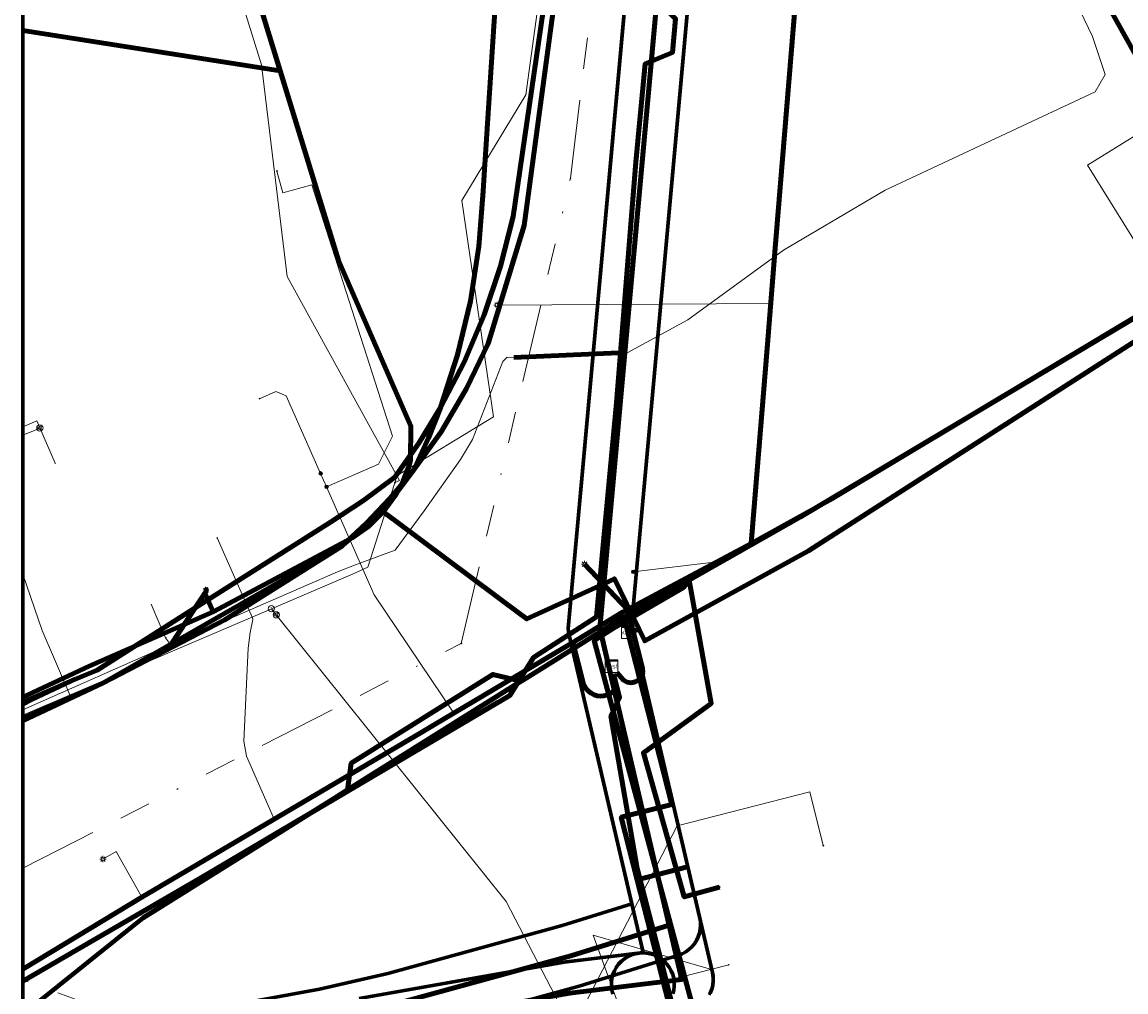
# Model space of a CAD drawing. Header units: metres. Extents: x 242122 to 243107, y 567823 to 568786.
# Tile 49 of 89: x 242122 to 242192, y 568430 to 568491. Entities that reach past the tile are written whole.
import ezdxf
from ezdxf.enums import TextEntityAlignment as Align
from ezdxf.lldxf.tags import DXFTag

# ---------------------------------------------------------------- set-up
doc = ezdxf.new("R2010")
doc.units = ezdxf.units.M
doc.linetypes.add('RI-OVERIG-SO', pattern=[17, 5, -2, 2, -2, 0, -2, 2, -2])
for name, color, linetype, lineweight in [('B-WE-IE-MEUBILAIR_ENEXIS NETBEHEER BV-S', 7, 'Continuous', 18), ('B-WE-KL-DATA_COAXKABEL_10_ZIGGO BV-G', 90, 'KL-DATA-SO', 18), ('B-WE-KL-DATA_COAXKABEL_17_ZIGGO BV-G', 90, 'KL-DATA-SO', 18), ('B-WE-KL-DATA_COAXKABEL_7_ZIGGO BV-G', 90, 'KL-DATA-SO', 18), ('B-WE-KL-DATA_DUCT_ZIGGO BV-G', 90, 'Continuous', 100), ('B-WE-KL-DATA_HULPSTUK_KPN BV-S', 90, 'Continuous', 18), ('B-WE-KL-DATA_HULPSTUK_ZIGGO BV-S', 90, 'Continuous', 18), ('B-WE-KL-DATA_KABELBED_KPN BV-G', 90, 'Continuous', 100), ('B-WE-KL-DATA_KABELBED_ZIGGO BV-G', 90, 'Continuous', 100), ('B-WE-KL-DATA_MANTELBUIS_160_ZIGGO BV-G', 90, 'Continuous', 100), ('B-WE-KL-DATA_MANTELBUIS_75_ZIGGO BV-G', 90, 'Continuous', 100), ('B-WE-KL-DATA_MANTELBUIS_POLYVINYLCHLORIDE PVC_1_KPN BV-G', 90, 'Continuous', 100), ('B-WE-KL-DATA_MANTELBUIS_REGGEFIBER OPERATOR BV-G', 90, 'Continuous', 100), ('B-WE-KL-DATA_REGGEFIBER OPERATOR BV-G', 90, 'KL-DATA-SO', 18), ('B-WE-KL-ET_LS_400 V_ENEXIS NETBEHEER BV-G', 190, 'KL-LS-SO', 18), ('B-WE-KL-ET_LS_HULPSTUK_ENEXIS NETBEHEER BV-S', 190, 'Continuous', 18), ('B-WE-KL-ET_LS_KABELBED_ENEXIS NETBEHEER BV-G', 190, 'Continuous', 100), ('B-WE-KL-ET_MS_10 KV_ENEXIS NETBEHEER BV-G', 130, 'KL-MS-SO', 18), ('B-WE-KL-ET_MS_HULPSTUK_ENEXIS NETBEHEER BV-S', 130, 'Continuous', 18), ('B-WE-KL-ET_MS_KABELBED_ENEXIS NETBEHEER BV-G', 130, 'Continuous', 100), ('B-WE-KL-GAS_LD_HULPSTUK_ENEXIS NETBEHEER BV-S', 50, 'Continuous', 18), ('B-WE-KL-GAS_LD_POLYETHYLEEN PE_40_0.1 BAR_ENEXIS NETBEHEER BV-G', 50, 'KL-GAS_LD-SO', 18), ('B-WE-KL-GAS_LD_POLYETHYLEEN PE_50_0.1 BAR_ENEXIS NETBEHEER BV-G', 50, 'KL-GAS_LD-SO', 18), ('B-WE-KL-GAS_LD_POLYVINYLCHLORIDE PVC_160_0.1 BAR_ENEXIS NETBEHEER BV-G', 50, 'KL-GAS_LD-SO', 18), ('B-WE-KL-GAS_LD_POLYVINYLCHLORIDE PVC_75_0.1 BAR_ENEXIS NETBEHEER BV-G', 50, 'KL-GAS_LD-SO', 18), ('B-WE-KL-GAS_LD_SLAGVAST PVC_110_0.1 BAR_ENEXIS NETBEHEER BV-G', 50, 'KL-GAS_LD-SO', 18), ('B-WE-KL-GAS_LD_SLAGVAST PVC_160_0.1 BAR_ENEXIS NETBEHEER BV-G', 50, 'KL-GAS_LD-SO', 18), ('B-WE-KL-GAS_LD_STAAL_30_0.1 BAR_ENEXIS NETBEHEER BV-G', 50, 'KL-GAS_LD-SO', 18), ('B-WE-KL-WATER_HULPSTUK_WMD DRINKWATER NV-S', 170, 'Continuous', 18), ('B-WE-KL-WATER_POLYVINYLCHLORIDE PVC_20_WMD DRINKWATER NV-G', 170, 'KL-WATER-SO', 18), ('B-WE-KL-WATER_POLYVINYLCHLORIDE PVC_25_WMD DRINKWATER NV-G', 170, 'KL-WATER-SO', 18), ('B-WE-OG-INFO_ORIENTATIEPOLYGOON-GV', 7, 'Continuous', 70), ('B-WE-RI-VRIJVERVAL_GEMEENTE TYNAARLO-G', 210, 'RI-OVERIG-SO', 18), ('B-WE-RI-VRIJVERVAL_HULPSTUK_GEMEENTE TYNAARLO-S', 210, 'Continuous', 18)]:
    doc.layers.add(name, color=color, linetype=linetype, lineweight=lineweight)
doc.layers.add('B-WE-OG-INFO_EIS VOORZORGSMAATREGEL_ENEXIS NETBEHEER BV-GV', color=7, linetype='Continuous', lineweight=70, true_color=0xfa194b)
doc.styles.add('NLCS-ISO', font='NLCS-ISO.ttf')
doc.styles.get("Standard").update_dxf_attribs({"font": 'arial.ttf'})
tags = doc.linetypes.add('KL-DATA-SO', pattern='A,4,-1,[101,NLCS.shx,S=0.5,R=0,X=0,Y=0],-1,4,-1,["D",Standard,S=1,R=0,X=-0.25,Y=-0.5],-1.5', length=12.5).pattern_tags.tags
tags[18] = DXFTag(74, 10)
tags = doc.linetypes.add('KL-GAS_LD-SO', pattern='A,4,-1,[69,NLCS.shx,S=0.5,R=0,X=0,Y=0],-1,4,-1,["L",Standard,S=1,R=0,X=0.25,Y=-0.5],-2', length=13).pattern_tags.tags
tags[18] = DXFTag(74, 10)
tags = doc.linetypes.add('KL-LS-SO', pattern='A,4,-1,[103,NLCS.shx,S=0.75,R=0,X=0,Y=0],-1,4,-1,["L",Standard,S=1,R=0,X=0,Y=-0.5],-2', length=13).pattern_tags.tags
tags[18] = DXFTag(74, 10)
tags = doc.linetypes.add('KL-MS-SO', pattern='A,4,-1,[103,NLCS.shx,S=0.75,R=0,X=0,Y=0],-1,4,-1,["M",Standard,S=1,R=0,X=0,Y=-0.5],-2', length=13).pattern_tags.tags
tags[18] = DXFTag(74, 10)
doc.linetypes.add('KL-WATER-SO', pattern='A,7,-0.5,[168,NLCS.shx,S=0.75,R=0,X=0.75,Y=0],-2', length=9.5)

# ---------------------------------------------------------------- blocks, each defined once
blk = doc.blocks.new('SKL-WTB_HULP_KAST-SO')
at = {"color": 0, "linetype": 'ByBlock', "lineweight": 18}
for points in [[(-2, 2), (2, 2), (2, 1.68), (-2, 1.68)], [(-2, 1.52), (2, 1.52), (2, -2), (-2, -2)]]:
    blk.add_lwpolyline(points, close=True, dxfattribs=at)
at = {"color": 0, "linetype": 'ByBlock', "lineweight": 18, "style": 'NLCS-ISO'}
blk.add_text('kast', height=1.5, dxfattribs=at).set_placement((0, 0), align=Align.MIDDLE_CENTER)
at = {"color": 0, "linetype": 'ByBlock', "lineweight": 18, "style": 'NLCS-ISO', "flags": 1}
for tag, p in [('TYPE', (2.5, 0)), ('OMSCHRIJVING', (2.5, -3)), ('LABEL', (2.5, -1.5))]:
    blk.add_attdef(tag, p, '', height=1, dxfattribs=at)
blk = doc.blocks.new('SKL-WTB_HULP_OVERIG-SO')
at = {"color": 0, "linetype": 'ByBlock', "lineweight": 18}
for points in [[(-0.14, 0.14), (0.14, -0.14)], [(0.14, 0.14), (-0.14, -0.14)]]:
    blk.add_lwpolyline(points, dxfattribs=at)
at = {"color": 0, "linetype": 'ByBlock', "lineweight": 18, "style": 'NLCS-ISO', "flags": 1}
for tag, p in [('TYPE', (1.5, 0)), ('OMSCHRIJVING', (1.5, -3)), ('LABEL', (1.5, -1.5))]:
    blk.add_attdef(tag, p, '', height=1, dxfattribs=at)
blk = doc.blocks.new('SKL-WTB_HULP_MOF-SO')
at = {"linetype": 'ByBlock', "lineweight": 18}
h = blk.add_hatch(color=0, dxfattribs=at)
h.dxf.hatch_style = 1
h.paths.add_polyline_path([(-0.5625, 0, 1), (0.5625, 0, 1)])
at = {"color": 0, "linetype": 'ByBlock', "lineweight": 18}
blk.add_circle((0, 0), 0.5625, dxfattribs=at)
at = {"color": 0, "linetype": 'ByBlock', "lineweight": 18, "style": 'NLCS-ISO', "flags": 1}
for tag, p in [('TYPE', (1.5, 0)), ('OMSCHRIJVING', (1.5, -3)), ('LABEL', (1.5, -1.5))]:
    blk.add_attdef(tag, p, '', height=1, dxfattribs=at)
blk = doc.blocks.new('SKL-WTB_HULP_VERLOOP-SO')
at = {"color": 0, "linetype": 'ByBlock', "lineweight": 18}
for points in [[(0.44, 0.72), (-0.88, 0)], [(0.44, -0.72), (-0.88, 0)], [(0.44, -0.72), (0.44, 0.72)]]:
    blk.add_lwpolyline(points, dxfattribs=at)
blk.add_circle((0, 0), 1, dxfattribs=at)
at = {"color": 0, "linetype": 'ByBlock', "lineweight": 18, "style": 'NLCS-ISO', "flags": 1}
for tag, p in [('TYPE', (1.5, 0)), ('OMSCHRIJVING', (1.5, -3)), ('LABEL', (1.5, -1.5))]:
    blk.add_attdef(tag, p, '', height=1, dxfattribs=at)
blk = doc.blocks.new('SKL-WTB_HULP_T STUK-SO')
at = {"color": 0, "linetype": 'ByBlock', "lineweight": 18}
blk.add_circle((0, 0), 1, dxfattribs=at)
at = {"color": 0, "linetype": 'ByBlock', "lineweight": -2, "style": 'NLCS-ISO'}
blk.add_text('T', height=1, dxfattribs=at).set_placement((0, 0), align=Align.MIDDLE_CENTER)
at = {"color": 0, "linetype": 'ByBlock', "lineweight": 18, "style": 'NLCS-ISO', "flags": 1}
for tag, p in [('TYPE', (1.5, 0)), ('OMSCHRIJVING', (1.5, -3)), ('LABEL', (1.5, -1.5))]:
    blk.add_attdef(tag, p, '', height=1, dxfattribs=at)
blk = doc.blocks.new('SIE-MEUBILAIR_PAAL_LICHTMAST-SO')
for points in [[(-0.62, 0), (-1, 0)], [(-0.71, 0.71), (-0.44, 0.44)], [(0, 1), (0, 0.62)], [(0.44, 0.44), (0.71, 0.71)], [(1, 0), (0.62, 0)], [(-0.71, -0.71), (-0.44, -0.44)], [(0, -0.62), (0, -1)], [(0.44, -0.44), (0.71, -0.71)]]:
    blk.add_lwpolyline(points)
blk.add_circle((0, 0), 0.5)
blk = doc.blocks.new('SRI-HULP_OVERIG-SO')
at = {"color": 0, "linetype": 'ByBlock', "lineweight": 18}
for points in [[(-0.14, 0.14), (0.14, -0.14)], [(0.14, 0.14), (-0.14, -0.14)]]:
    blk.add_lwpolyline(points, dxfattribs=at)
at = {"color": 0, "linetype": 'ByBlock', "lineweight": 18, "style": 'NLCS-ISO', "flags": 1}
for tag, p in [('TYPE', (1.5, 0)), ('OMSCHRIJVING', (1.5, -3)), ('LABEL', (1.5, -1.5))]:
    blk.add_attdef(tag, p, '', height=1, dxfattribs=at)

msp = doc.modelspace()

# ---------------------------------------------------------------- linework, layer by layer
at = {"layer": 'B-WE-KL-DATA_COAXKABEL_10_ZIGGO BV-G'}
for points in [[(242160.509, 568452.667), (242161.225, 568452.845), (242159.654, 568456.061), (242154.079, 568453.51), (242144.962, 568460.313), (242145.258, 568460.675), (242145.533, 568461.053), (242145.786, 568461.446), (242146.016, 568461.853), (242146.223, 568462.273), (242146.406, 568462.703), (242146.564, 568463.144), (242146.696, 568463.592), (242146.719, 568465.773), (242142.112, 568476.293), (242138.411, 568488.361), (242134.637, 568500.636), (242124.952, 568531.515), (242124.889, 568531.601), (242124.795, 568531.653), (242124.688, 568531.661), (242124.588, 568531.623), (242122.038, 568530.188)], [(242265.487, 568513.001), (242267.052, 568510.624), (242238.28, 568494.328), (242237.496, 568495.549), (242235.002, 568493.995), (242229.254, 568490.514), (242225.853, 568487.937), (242210.889, 568478.362), (242203.562, 568473.855), (242201.686, 568476.904), (242171.998, 568457.846), (242161.584, 568452.111), (242161.225, 568452.845), (242160.509, 568452.667)], [(242160.509, 568452.667), (242161.225, 568452.845), (242161.584, 568452.111), (242171.998, 568457.846), (242201.686, 568476.904), (242203.562, 568473.855), (242210.889, 568478.362), (242225.853, 568487.937), (242229.254, 568490.514), (242235.002, 568493.995), (242237.496, 568495.549), (242238.28, 568494.328), (242240.522, 568492.406), (242248.236, 568480.013), (242240.214, 568474.745), (242239.839, 568474.404), (242244.931, 568466.484)], [(242239.061, 568493.658), (242238.28, 568494.328), (242237.496, 568495.549), (242235.002, 568493.995), (242229.254, 568490.514), (242225.853, 568487.937), (242210.889, 568478.362), (242203.562, 568473.855), (242201.686, 568476.904), (242171.998, 568457.846), (242161.584, 568452.111), (242161.225, 568452.845), (242160.509, 568452.667)], [(242160.509, 568452.667), (242161.225, 568452.845), (242159.654, 568456.061), (242154.079, 568453.51), (242144.962, 568460.313), (242144.676, 568459.991), (242144.372, 568459.686), (242144.05, 568459.4), (242143.711, 568459.134), (242143.357, 568458.888), (242142.99, 568458.664), (242142.609, 568458.463), (242142.217, 568458.284), (242134.646, 568454.18), (242126.266, 568450.501), (242122.038, 568448.532)], [(242160.509, 568452.667), (242161.225, 568452.845), (242159.654, 568456.061), (242158.696, 568455.622), (242158.51, 568453.646), (242154.501, 568451.054), (242153.013, 568448.648), (242133.402, 568437.065), (242122.038, 568430.467)], [(242160.509, 568452.667), (242161.225, 568452.845), (242159.654, 568456.061), (242158.696, 568455.622), (242158.51, 568453.646), (242154.501, 568451.054), (242153.013, 568448.648), (242133.402, 568437.065), (242122.038, 568430.467)], [(242160.509, 568452.667), (242161.225, 568452.845), (242159.654, 568456.061), (242158.696, 568455.622), (242158.51, 568453.646), (242154.501, 568451.054), (242153.013, 568448.648), (242133.402, 568437.065), (242122.038, 568430.467)], [(242160.509, 568452.667), (242161.225, 568452.845), (242159.654, 568456.061), (242158.696, 568455.622), (242158.51, 568453.646), (242154.501, 568451.054), (242153.013, 568448.648), (242133.402, 568437.065), (242122.038, 568430.467)], [(242160.509, 568452.667), (242161.225, 568452.845), (242159.654, 568456.061), (242158.696, 568455.622), (242158.51, 568453.646), (242154.501, 568451.054), (242153.013, 568448.648), (242133.402, 568437.065), (242122.038, 568430.467)], [(242160.509, 568452.667), (242161.225, 568452.845), (242159.654, 568456.061), (242158.696, 568455.622), (242158.51, 568453.646), (242154.501, 568451.054), (242153.013, 568448.648), (242133.402, 568437.065), (242122.038, 568430.467)], [(242160.509, 568452.667), (242161.225, 568452.845), (242159.654, 568456.061), (242158.696, 568455.622), (242158.51, 568453.646), (242154.501, 568451.054), (242153.013, 568448.648), (242133.402, 568437.065), (242122.038, 568430.467)], [(242160.509, 568452.667), (242161.225, 568452.845), (242159.654, 568456.061), (242158.696, 568455.622), (242158.51, 568453.646), (242154.501, 568451.054), (242153.013, 568448.648), (242133.402, 568437.065), (242122.038, 568430.467)], [(242160.509, 568452.667), (242163.292, 568441.712), (242160.088, 568440.895), (242164.23, 568424.666), (242165.552, 568419.007), (242157.379, 568415.669), (242156.831, 568413.884), (242157.292, 568412.423), (242163.971, 568399.812), (242163.9, 568397.214), (242163.065, 568395.937), (242163.574, 568390.52), (242159.641, 568390.559), (242159.463, 568390.589), (242159.283, 568390.592), (242159.104, 568390.568), (242158.931, 568390.518), (242158.767, 568390.442), (242158.617, 568390.343), (242158.483, 568390.222), (242158.368, 568390.083), (242158.659, 568380.303)], [(242160.509, 568452.667), (242163.292, 568441.712), (242160.088, 568440.895), (242164.23, 568424.666), (242165.552, 568419.007), (242157.379, 568415.669), (242156.831, 568413.884), (242157.292, 568412.423), (242163.971, 568399.812), (242163.9, 568397.214), (242163.065, 568395.937), (242163.574, 568390.52), (242171.647, 568390.425), (242171.617, 568389.333)], [(242160.509, 568452.667), (242163.292, 568441.712), (242160.088, 568440.895), (242164.23, 568424.666), (242165.552, 568419.007), (242157.379, 568415.669), (242156.831, 568413.884), (242157.292, 568412.423), (242163.971, 568399.812), (242163.9, 568397.214), (242163.065, 568395.937), (242163.574, 568390.52)], [(242160.509, 568452.667), (242163.292, 568441.712), (242160.088, 568440.895), (242164.23, 568424.666)], [(242164.23, 568424.666), (242160.088, 568440.895), (242163.292, 568441.712), (242160.509, 568452.667)]]:
    msp.add_lwpolyline(points, dxfattribs=at)
at = {"layer": 'B-WE-KL-DATA_COAXKABEL_17_ZIGGO BV-G'}
msp.add_lwpolyline([(242160.509, 568452.667), (242161.225, 568452.845), (242159.654, 568456.061), (242154.079, 568453.51), (242144.962, 568460.313), (242144.676, 568459.991), (242144.372, 568459.686), (242144.05, 568459.4), (242143.711, 568459.134), (242143.357, 568458.888), (242142.99, 568458.664), (242142.609, 568458.463), (242142.217, 568458.284), (242134.646, 568454.18), (242126.266, 568450.501), (242122.038, 568448.532)], dxfattribs=at)
at = {"layer": 'B-WE-KL-DATA_COAXKABEL_7_ZIGGO BV-G'}
for points in [[(242160.509, 568452.667), (242161.225, 568452.845), (242159.654, 568456.061), (242154.079, 568453.51), (242144.962, 568460.313), (242145.258, 568460.675), (242145.533, 568461.053), (242145.786, 568461.446), (242146.016, 568461.853), (242146.223, 568462.273), (242146.406, 568462.703), (242146.564, 568463.144), (242146.696, 568463.592), (242146.719, 568465.773), (242142.112, 568476.293), (242138.411, 568488.361), (242122.038, 568490.917)], [(242160.509, 568452.667), (242161.225, 568452.845), (242159.654, 568456.061), (242154.079, 568453.51), (242144.962, 568460.313), (242144.676, 568459.991), (242144.372, 568459.686), (242144.05, 568459.4), (242143.711, 568459.134), (242143.357, 568458.888), (242142.99, 568458.664), (242142.609, 568458.463), (242142.217, 568458.284), (242134.646, 568454.18), (242126.266, 568450.501), (242122.038, 568448.532)], [(242160.509, 568452.667), (242161.225, 568452.845), (242159.654, 568456.061), (242154.079, 568453.51), (242144.962, 568460.313), (242144.676, 568459.991), (242144.372, 568459.686), (242144.05, 568459.4), (242143.711, 568459.134), (242143.357, 568458.888), (242142.99, 568458.664), (242142.609, 568458.463), (242142.217, 568458.284), (242134.646, 568454.18), (242134.145, 568453.96), (242133.578, 568455.242)], [(242160.509, 568452.667), (242163.292, 568441.712), (242160.088, 568440.895), (242164.23, 568424.666), (242165.552, 568419.007), (242157.379, 568415.669), (242156.831, 568413.884), (242145.444, 568419.037), (242141.454, 568420.371), (242140.95, 568420.558), (242140.358, 568415.148)], [(242160.509, 568452.667), (242163.292, 568441.712), (242160.088, 568440.895), (242164.23, 568424.666), (242165.552, 568419.007), (242157.379, 568415.669), (242156.831, 568413.884), (242145.444, 568419.037), (242145.324, 568419.077), (242145.151, 568412.638), (242145.251, 568412.635)], [(242156.288, 568412.3), (242157.373, 568412.271), (242157.292, 568412.423), (242156.831, 568413.884), (242157.379, 568415.669), (242165.552, 568419.007), (242164.23, 568424.666), (242160.088, 568440.895), (242163.292, 568441.712), (242160.509, 568452.667)], [(242160.509, 568452.667), (242163.292, 568441.712), (242160.088, 568440.895), (242164.23, 568424.666), (242165.552, 568419.007), (242167.337, 568411.563), (242173.442, 568413.121)], [(242160.509, 568452.667), (242163.292, 568441.712), (242160.088, 568440.895), (242161.103, 568436.922), (242164.3, 568437.738)]]:
    msp.add_lwpolyline(points, dxfattribs=at)
at = {"layer": 'B-WE-KL-DATA_DUCT_ZIGGO BV-G'}
msp.add_lwpolyline([(242167.809, 568545.104), (242166.15, 568533.163), (242167.27, 568532.525), (242167.088, 568530.58), (242165.559, 568529.807), (242164.92, 568523.012), (242164.406, 568516.178), (242165.681, 568514.926), (242165.479, 568512.761), (242163.844, 568512.167), (242162.936, 568502.499), (242162.194, 568492.999), (242163.536, 568491.666), (242163.334, 568489.516), (242161.607, 568488.809), (242161.019, 568482.543), (242159.788, 568467.245), (242158.51, 568453.646), (242154.501, 568451.054), (242153.013, 568448.648), (242133.402, 568437.065), (242122.038, 568430.467)], dxfattribs=at)
msp.add_lwpolyline([(242167.809, 568545.104), (242166.15, 568533.163), (242167.27, 568532.525), (242167.088, 568530.58), (242165.559, 568529.807), (242164.92, 568523.012), (242164.406, 568516.178), (242165.681, 568514.926), (242165.479, 568512.761), (242163.844, 568512.167), (242162.936, 568502.499), (242162.194, 568492.999), (242163.536, 568491.666), (242163.334, 568489.516), (242161.607, 568488.809), (242161.019, 568482.543), (242159.788, 568467.245), (242158.51, 568453.646), (242154.501, 568451.054), (242153.013, 568448.648), (242133.402, 568437.065), (242122.038, 568430.467)], dxfattribs=at)
msp.add_lwpolyline([(242167.809, 568545.104), (242166.15, 568533.163), (242167.27, 568532.525), (242167.088, 568530.58), (242165.559, 568529.807), (242164.92, 568523.012), (242164.406, 568516.178), (242165.681, 568514.926), (242165.479, 568512.761), (242163.844, 568512.167), (242162.936, 568502.499), (242162.194, 568492.999), (242163.536, 568491.666), (242163.334, 568489.516), (242161.607, 568488.809), (242161.019, 568482.543), (242159.788, 568467.245), (242158.51, 568453.646), (242154.501, 568451.054), (242153.013, 568448.648), (242133.402, 568437.065), (242122.038, 568430.467)], dxfattribs=at)
msp.add_lwpolyline([(242167.809, 568545.104), (242166.15, 568533.163), (242167.27, 568532.525), (242167.088, 568530.58), (242165.559, 568529.807), (242164.92, 568523.012), (242164.406, 568516.178), (242165.681, 568514.926), (242165.479, 568512.761), (242163.844, 568512.167), (242162.936, 568502.499), (242162.194, 568492.999), (242163.536, 568491.666), (242163.334, 568489.516), (242161.607, 568488.809), (242161.019, 568482.543), (242159.788, 568467.245), (242158.51, 568453.646), (242154.501, 568451.054), (242153.013, 568448.648), (242133.402, 568437.065), (242122.038, 568430.467)], dxfattribs=at)
at = {"layer": 'B-WE-KL-DATA_KABELBED_KPN BV-G'}
for points in [[(242158.604, 568561.646), (242158.493, 568550.941), (242157.997, 568540.31), (242157.979, 568538.219), (242157.916, 568530.782), (242157.901, 568529.011), (242157.787, 568515.32), (242156.043, 568500), (242155.27, 568493.201), (242153.221, 568479.084), (242152.415, 568475.926), (242151.371, 568472.84), (242150.093, 568469.841), (242148.591, 568466.95), (242147.213, 568464.693), (242145.698, 568462.527), (242143.696, 568461.031), (242141.609, 568459.656), (242133.006, 568454.21), (242126.767, 568450.26), (242125.441, 568449.706)], [(242122, 568447.175), (242127.124, 568449.434), (242131.495, 568451.931), (242142.269, 568458.085), (242142.295, 568458.1), (242142.328, 568458.129), (242143.903, 568459.602), (242145.385, 568461.166), (242146.771, 568462.818), (242148.632, 568465.405), (242150.255, 568468.148), (242151.628, 568471.025), (242153.904, 568478.526), (242156.408, 568497.072), (242156.706, 568500), (242158.584, 568518.39), (242158.669, 568530.513), (242158.723, 568538.22), (242158.798, 568548.803)], [(242154.059, 568523.14), (242151.377, 568481.747)], [(242153.62, 568449.478), (242153.621, 568449.479), (242154.033, 568449.736), (242155.504, 568450.656), (242160.266, 568453.634), (242164.393, 568455.974), (242171.455, 568459.977), (242201.429, 568477.853), (242217.396, 568486.493), (242224.451, 568490.053), (242231.589, 568493.003), (242242.35, 568496.26)], [(242151.377, 568481.747), (242151.309, 568480.698), (242151.04, 568477.191), (242150.495, 568473.716), (242149.677, 568470.295), (242148.591, 568466.95), (242147.825, 568465.013), (242146.969, 568463.114), (242146.771, 568462.818), (242145.806, 568461.515), (242144.739, 568460.294), (242143.577, 568459.163), (242142.328, 568458.129), (242142.282, 568458.094), (242142.269, 568458.085), (242134.88, 568453.441), (242127.126, 568449.434)], [(242131.495, 568451.931), (242133.006, 568454.21), (242133.72, 568455.286), (242133.666, 568455.492)], [(242164.393, 568455.974), (242164.052, 568455.51), (242159.601, 568452.918), (242158.373, 568452.133), (242166.644, 568421.351), (242172.886, 568423.005)], [(242164.393, 568455.974), (242165.802, 568448.141), (242161.49, 568444.996), (242164.095, 568435.832), (242166.341, 568436.461)], [(242122, 568448.072), (242122.628, 568448.394), (242125.407, 568449.691), (242125.441, 568449.707)], [(242125.441, 568449.706), (242125.407, 568449.691), (242122, 568448.203)], [(242153.621, 568449.478), (242153.621, 568449.479), (242153.615, 568449.564), (242151.915, 568449.98), (242142.922, 568444.347), (242142.68, 568442.635)], [(242142.922, 568444.347), (242151.915, 568449.98)], [(242122, 568447.003), (242127.126, 568449.434)], [(242142.68, 568442.635), (242153.62, 568449.478)], [(242142.68, 568442.635), (242142.022, 568442.223), (242129.693, 568434.513), (242122.619, 568428.814), (242122, 568428.621)]]:
    msp.add_lwpolyline(points, dxfattribs=at)
at = {"layer": 'B-WE-KL-DATA_KABELBED_ZIGGO BV-G'}
for points in [[(242185.583, 568560.099), (242169.122, 568556.052), (242168.989, 568554.504), (242167.809, 568545.104), (242166.15, 568533.163), (242167.27, 568532.525), (242167.088, 568530.58), (242165.559, 568529.807), (242164.92, 568523.012), (242164.406, 568516.178), (242165.681, 568514.926), (242165.479, 568512.761), (242163.844, 568512.167), (242162.936, 568502.499), (242162.194, 568492.999), (242163.536, 568491.666), (242163.334, 568489.516), (242161.607, 568488.809), (242161.019, 568482.543), (242159.788, 568467.245)], [(242122.038, 568530.188), (242124.588, 568531.623), (242124.795, 568531.653), (242124.952, 568531.515), (242134.637, 568500.636), (242138.411, 568488.361)], [(242238.28, 568494.328), (242237.496, 568495.549), (242229.254, 568490.514), (242225.853, 568487.937), (242210.889, 568478.362), (242203.562, 568473.855), (242201.686, 568476.904), (242171.998, 568457.846), (242161.584, 568452.111), (242161.225, 568452.845)], [(242138.411, 568488.361), (242122.038, 568490.917)], [(242138.411, 568488.361), (242142.112, 568476.293), (242146.719, 568465.773), (242146.696, 568463.592), (242146.564, 568463.144), (242146.223, 568462.273), (242145.786, 568461.446), (242144.962, 568460.313)], [(242159.788, 568467.245), (242158.852, 568457.289)], [(242144.962, 568460.313), (242144.05, 568459.4), (242142.99, 568458.664), (242134.145, 568453.96)], [(242145.847, 568459.653), (242144.962, 568460.313)], [(242153.713, 568453.783), (242145.847, 568459.653)], [(242158.852, 568457.289), (242158.696, 568455.622)], [(242161.225, 568452.845), (242159.654, 568456.061), (242158.696, 568455.622)], [(242158.696, 568455.622), (242158.51, 568453.646), (242154.501, 568451.054), (242153.013, 568448.648), (242152.229, 568448.185)], [(242158.696, 568455.622), (242154.079, 568453.51), (242153.713, 568453.783)], [(242133.578, 568455.242), (242134.145, 568453.96)], [(242134.145, 568453.96), (242126.266, 568450.501), (242122.038, 568448.532)], [(242160.227, 568453.778), (242160.509, 568452.667)], [(242160.509, 568452.667), (242163.292, 568441.712), (242160.088, 568440.895), (242161.103, 568436.922)], [(242161.225, 568452.845), (242160.509, 568452.667)], [(242152.229, 568448.185), (242144.48, 568443.608)], [(242144.48, 568443.608), (242133.402, 568437.065), (242122.038, 568430.467)], [(242164.3, 568437.738), (242161.103, 568436.922)], [(242161.103, 568436.922), (242164.23, 568424.666), (242165.552, 568419.007)]]:
    msp.add_lwpolyline(points, dxfattribs=at)
at = {"layer": 'B-WE-KL-DATA_MANTELBUIS_160_ZIGGO BV-G'}
for points in [[(242158.852, 568457.289), (242159.788, 568467.245)], [(242152.229, 568448.185), (242144.48, 568443.608)]]:
    msp.add_lwpolyline(points, dxfattribs=at)
at = {"layer": 'B-WE-KL-DATA_MANTELBUIS_75_ZIGGO BV-G'}
msp.add_lwpolyline([(242153.713, 568453.783), (242145.847, 568459.653)], dxfattribs=at)
at = {"layer": 'B-WE-KL-DATA_MANTELBUIS_POLYVINYLCHLORIDE PVC_1_KPN BV-G'}
msp.add_lwpolyline([(242142.922, 568444.347), (242151.915, 568449.98)], dxfattribs=at)
at = {"layer": 'B-WE-KL-DATA_MANTELBUIS_REGGEFIBER OPERATOR BV-G'}
msp.add_lwpolyline([(242159.919, 568470.422), (242153.25, 568470.124)], dxfattribs=at)
at = {"layer": 'B-WE-KL-DATA_REGGEFIBER OPERATOR BV-G'}
for points in [[(242122.038, 568447.738), (242131.427, 568451.887), (242142.042, 568456.494), (242143.14, 568456.922), (242145.711, 568457.882), (242147.556, 568460.374), (242149.859, 568463.642), (242150.624, 568464.92), (242152.557, 568469.873), (242152.836, 568470.149), (242153.25, 568470.124), (242159.919, 568470.422), (242160.506, 568470.449), (242164.319, 568472.532), (242170.398, 568476.952), (242176.856, 568480.777), (242190.211, 568487.017), (242190.835, 568488.129), (242190.05, 568490.532), (242188.216, 568494.36)], [(242122.038, 568447.738), (242131.427, 568451.887), (242142.042, 568456.494), (242143.14, 568456.922), (242145.711, 568457.882), (242147.556, 568460.374), (242149.859, 568463.642), (242150.624, 568464.92), (242152.557, 568469.873), (242152.836, 568470.149), (242153.25, 568470.124), (242159.919, 568470.422), (242160.506, 568470.449), (242164.319, 568472.532), (242170.398, 568476.952), (242176.856, 568480.777), (242190.211, 568487.017), (242190.835, 568488.129), (242190.05, 568490.532), (242188.216, 568494.36)], [(242122.038, 568447.738), (242131.427, 568451.887), (242142.042, 568456.494), (242143.14, 568456.922), (242145.711, 568457.882), (242147.556, 568460.374), (242149.859, 568463.642), (242150.624, 568464.92), (242152.557, 568469.873), (242152.836, 568470.149), (242153.25, 568470.124), (242159.919, 568470.422), (242160.506, 568470.449), (242164.319, 568472.532), (242170.398, 568476.952), (242176.856, 568480.777), (242190.211, 568487.017), (242190.835, 568488.129), (242190.05, 568490.532), (242188.216, 568494.36)], [(242122.038, 568447.738), (242131.427, 568451.887), (242142.042, 568456.494), (242143.14, 568456.922), (242145.711, 568457.882), (242147.556, 568460.374), (242149.859, 568463.642), (242150.624, 568464.92), (242152.557, 568469.873), (242152.836, 568470.149), (242153.25, 568470.124), (242159.919, 568470.422), (242160.506, 568470.449), (242164.319, 568472.532), (242170.398, 568476.952), (242176.856, 568480.777), (242190.211, 568487.017), (242190.835, 568488.129), (242190.05, 568490.532), (242188.216, 568494.36)], [(242122.038, 568447.738), (242131.427, 568451.887), (242131.121, 568452.309), (242130.203, 568454.437)], [(242122.038, 568447.738), (242131.427, 568451.887), (242131.121, 568452.309), (242131.189, 568452.327)], [(242122.038, 568447.738), (242131.427, 568451.887), (242131.121, 568452.309), (242131.189, 568452.327)], [(242122.038, 568427.643), (242130.13, 568425.237), (242137.994, 568422.68), (242150.156, 568418.374), (242153.358, 568417.241), (242154.705, 568417.368), (242155.729, 568417.725), (242155.607, 568418.167), (242155.794, 568418.339), (242162.311, 568421.145), (242162.706, 568421.286), (242158.3, 568433.406), (242165.979, 568431.168)]]:
    msp.add_lwpolyline(points, dxfattribs=at)
at = {"layer": 'B-WE-KL-ET_LS_400 V_ENEXIS NETBEHEER BV-G'}
for points in [[(242225.864, 568598.359), (242229.679, 568588.21), (242233.654, 568577.594), (242233.402, 568568.871), (242217.781, 568565.45), (242216.428, 568565.107), (242209.091, 568563.286), (242174.253, 568545.024), (242173.418, 568532.339), (242173.944, 568528.225), (242171.644, 568498.733), (242169.399, 568471.235)], [(242225.864, 568598.359), (242229.679, 568588.21), (242233.654, 568577.594), (242233.402, 568568.871), (242217.781, 568565.45), (242216.428, 568565.107), (242209.091, 568563.286), (242174.253, 568545.024), (242173.418, 568532.339), (242173.944, 568528.225), (242173.593, 568523.72), (242197.417, 568481.074)], [(242173.425, 568521.57), (242171.644, 568498.733), (242169.856, 568476.83)], [(242193.026, 568477.045), (242189.727, 568482.349), (242194.348, 568485.219)], [(242170.285, 568459.377), (242173.314, 568461.064), (242200.883, 568477.575), (242210.28, 568475.909), (242217.201, 568480.508), (242217.715, 568480.581), (242218.842, 568481.289), (242219.169, 568481.816), (242221.524, 568483.38)], [(242141.355, 568461.906), (242144.656, 568463.341), (242145.547, 568465.124), (242140.421, 568481.104), (242138.564, 568480.604), (242138.197, 568481.982)], [(242197.417, 568481.074), (242199.751, 568476.897), (242173.314, 568461.064), (242168.342, 568458.294), (242162.346, 568455.105)], [(242168.342, 568458.294), (242173.314, 568461.064), (242200.883, 568477.575), (242204.637, 568476.91)], [(242169.856, 568476.83), (242168.342, 568458.294)], [(242169.589, 568473.559), (242152.192, 568473.466)], [(242169.399, 568471.235), (242168.342, 568458.294)], [(242140.976, 568462.761), (242138.793, 568467.7), (242138.133, 568467.958), (242137.095, 568467.505)], [(242141.355, 568461.906), (242140.976, 568462.761)], [(242149.44, 568447.513), (242144.385, 568455.05), (242141.355, 568461.906)], [(242159.83, 568450.085), (242160.231, 568449.621), (242160.461, 568449.495), (242160.72, 568449.455), (242160.978, 568449.506), (242161.202, 568449.642), (242161.366, 568449.847), (242161.45, 568450.095), (242161.444, 568450.357), (242160.486, 568454.115), (242168.342, 568458.294), (242170.285, 568459.377)], [(242138.034, 568440.785), (242136.266, 568444.785), (242136.088, 568445.742), (242136.375, 568451.652), (242136.497, 568452.642), (242136.66, 568453.461), (242136.649, 568453.568), (242134.4, 568458.656)], [(242168.342, 568458.294), (242162.346, 568455.105)], [(242168.342, 568458.294), (242162.346, 568455.105)], [(242157.751, 568456.992), (242160.486, 568454.115)], [(242166.157, 568457.132), (242160.842, 568456.504)], [(242159.83, 568450.085), (242160.231, 568449.621), (242160.461, 568449.495), (242160.72, 568449.455), (242160.978, 568449.506), (242161.202, 568449.642), (242161.366, 568449.847), (242161.45, 568450.095), (242161.444, 568450.357), (242160.486, 568454.115), (242162.346, 568455.105)], [(242159.83, 568450.085), (242160.231, 568449.621), (242160.461, 568449.495), (242160.72, 568449.455), (242160.978, 568449.506), (242161.202, 568449.642), (242161.366, 568449.847), (242161.45, 568450.095), (242161.444, 568450.357), (242160.486, 568454.115), (242162.346, 568455.105)], [(242159.83, 568450.085), (242160.231, 568449.621), (242160.461, 568449.495), (242160.72, 568449.455), (242160.978, 568449.506), (242161.202, 568449.642), (242161.366, 568449.847), (242161.45, 568450.095), (242161.444, 568450.357), (242160.486, 568454.115), (242162.346, 568455.105)], [(242160.486, 568454.115), (242160.164, 568453.944), (242157.011, 568452.003), (242147.416, 568446.312), (242129.614, 568435.824), (242122.16, 568431.3), (242122.038, 568431.238)], [(242159.83, 568450.085), (242160.231, 568449.621), (242160.461, 568449.495), (242160.72, 568449.455), (242160.978, 568449.506), (242161.202, 568449.642), (242161.366, 568449.847), (242161.45, 568450.095), (242161.444, 568450.357), (242160.486, 568454.115)], [(242159.83, 568450.085), (242160.231, 568449.621), (242160.461, 568449.495), (242160.72, 568449.455), (242160.978, 568449.506), (242161.202, 568449.642), (242161.366, 568449.847), (242161.45, 568450.095), (242161.444, 568450.357), (242160.486, 568454.115)], [(242157.011, 568452.003), (242147.416, 568446.312), (242129.614, 568435.824), (242122.16, 568431.3), (242122.038, 568431.238)], [(242157.011, 568452.003), (242148.145, 568446.745)], [(242159.591, 568450.024), (242159.812, 568449.161), (242159.686, 568448.995), (242159.535, 568448.853), (242159.361, 568448.74), (242159.17, 568448.659), (242158.967, 568448.612), (242158.76, 568448.601), (242158.554, 568448.626), (242158.355, 568448.686), (242158.17, 568448.78), (242158.004, 568448.905), (242157.862, 568449.056), (242157.749, 568449.23), (242157.668, 568449.421), (242157.011, 568452.003)], [(242159.591, 568450.024), (242159.812, 568449.161), (242159.686, 568448.995), (242159.535, 568448.853), (242159.361, 568448.74), (242159.17, 568448.659), (242158.967, 568448.612), (242158.76, 568448.601), (242158.554, 568448.626), (242158.355, 568448.686), (242158.17, 568448.78), (242158.004, 568448.905), (242157.862, 568449.056), (242157.749, 568449.23), (242157.668, 568449.421), (242157.011, 568452.003)], [(242159.591, 568450.024), (242159.978, 568448.51), (242159.429, 568447.327), (242161.102, 568437.649), (242162.773, 568431.182), (242164.51, 568424.158), (242153.838, 568420.254), (242155.559, 568416.742), (242156.379, 568414.866), (242157.253, 568413.014), (242158.181, 568411.188), (242159.199, 568409.327), (242160.195, 568407.623), (242161.979, 568404.497), (242163.963, 568401.496), (242166.143, 568398.636), (242168.51, 568395.927), (242171.042, 568393.385), (242173.593, 568391.929), (242178.232, 568389.153), (242184.937, 568386.599), (242187.732, 568385.437), (242189.584, 568379.903)], [(242164.727, 568423.414), (242164.51, 568424.158), (242162.773, 568431.182), (242161.102, 568437.649), (242159.429, 568447.327), (242159.978, 568448.51), (242159.591, 568450.024)], [(242148.145, 568446.745), (242147.416, 568446.312), (242129.614, 568435.824), (242122.16, 568431.3), (242122.038, 568431.238)], [(242129.614, 568435.824), (242127.989, 568438.713), (242127.142, 568438.237)], [(242163.848, 568430.726), (242166.92, 568431.513)], [(242162.943, 568430.494), (242163.848, 568430.726)]]:
    msp.add_lwpolyline(points, dxfattribs=at)
at = {"layer": 'B-WE-KL-ET_LS_KABELBED_ENEXIS NETBEHEER BV-G'}
for points in [[(242173.593, 568523.72), (242197.417, 568481.074)], [(242173.425, 568521.57), (242171.644, 568498.733), (242169.856, 568476.83)], [(242169.856, 568476.83), (242169.399, 568471.235)], [(242199.751, 568476.897), (242173.314, 568461.064), (242170.285, 568459.377)], [(242169.399, 568471.235), (242168.342, 568458.294)], [(242170.285, 568459.377), (242168.342, 568458.294)], [(242168.342, 568458.294), (242162.346, 568455.105)], [(242157.751, 568456.992), (242160.486, 568454.115)], [(242162.346, 568455.105), (242160.486, 568454.115)], [(242160.486, 568454.115), (242160.164, 568453.944), (242157.011, 568452.003)], [(242159.83, 568450.085), (242160.231, 568449.621), (242160.461, 568449.495), (242160.72, 568449.455), (242160.978, 568449.506), (242161.202, 568449.642), (242161.366, 568449.847), (242161.45, 568450.095), (242161.444, 568450.357), (242160.486, 568454.115)], [(242157.011, 568452.003), (242148.145, 568446.745)], [(242159.812, 568449.161), (242159.686, 568448.995), (242159.535, 568448.853), (242159.361, 568448.74), (242159.17, 568448.659), (242158.967, 568448.612), (242158.76, 568448.601), (242158.554, 568448.626), (242158.355, 568448.686), (242158.17, 568448.78), (242158.004, 568448.905), (242157.862, 568449.056), (242157.749, 568449.23), (242157.668, 568449.421), (242157.011, 568452.003)], [(242159.591, 568450.024), (242159.812, 568449.161)], [(242164.51, 568424.158), (242162.773, 568431.182), (242161.102, 568437.649), (242159.429, 568447.327), (242159.978, 568448.51), (242159.812, 568449.161)], [(242148.145, 568446.745), (242147.416, 568446.312), (242129.614, 568435.824), (242122.16, 568431.3), (242122.038, 568431.238)]]:
    msp.add_lwpolyline(points, dxfattribs=at)
at = {"layer": 'B-WE-KL-ET_MS_10 KV_ENEXIS NETBEHEER BV-G'}
for points in [[(242167.527, 568545.951), (242166.886, 568541.026), (242166.408, 568537.458), (242158.715, 568452.921), (242163.128, 568434.034), (242163.61, 568431.942), (242163.936, 568430.575), (242156.816, 568429.723), (242143.772, 568427.411)], [(242167.527, 568545.951), (242166.886, 568541.026), (242166.408, 568537.458), (242158.715, 568452.921), (242163.128, 568434.034), (242163.61, 568431.942), (242163.936, 568430.575), (242161.457, 568430.279)], [(242165.434, 568526.75), (242158.715, 568452.921), (242163.128, 568434.034), (242163.61, 568431.942), (242163.936, 568430.575), (242156.816, 568429.723), (242141.321, 568426.977), (242138.563, 568426.53)], [(242163.429, 568504.727), (242158.715, 568452.921), (242163.128, 568434.034), (242156.887, 568432.092), (242145.747, 568429.026), (242141.301, 568428.002), (242129.875, 568425.922), (242123.279, 568425.12), (242122.038, 568424.88)], [(242122.038, 568423.861), (242123.462, 568424.085), (242141.321, 568426.977), (242156.816, 568429.723), (242161.457, 568430.279)]]:
    msp.add_lwpolyline(points, dxfattribs=at)
at = {"layer": 'B-WE-KL-ET_MS_KABELBED_ENEXIS NETBEHEER BV-G'}
for points in [[(242163.429, 568504.727), (242158.715, 568452.921), (242163.128, 568434.034)], [(242163.128, 568434.034), (242156.887, 568432.092), (242145.747, 568429.026), (242141.301, 568428.002), (242129.875, 568425.922), (242123.279, 568425.12), (242122.038, 568424.88)], [(242163.128, 568434.034), (242163.61, 568431.942), (242163.936, 568430.575), (242161.457, 568430.279)], [(242143.772, 568427.411), (242156.816, 568429.723), (242161.457, 568430.279)]]:
    msp.add_lwpolyline(points, dxfattribs=at)
at = {"layer": 'B-WE-KL-GAS_LD_POLYETHYLEEN PE_40_0.1 BAR_ENEXIS NETBEHEER BV-G'}
for points in [[(242122.038, 568465.722), (242122.931, 568466.109), (242123.131, 568465.65)], [(242125.045, 568448.682), (242123.27, 568452.777), (242122.038, 568456.354)]]:
    msp.add_lwpolyline(points, dxfattribs=at)
at = {"layer": 'B-WE-KL-GAS_LD_POLYETHYLEEN PE_50_0.1 BAR_ENEXIS NETBEHEER BV-G'}
msp.add_lwpolyline([(242145.699, 568462.177), (242145.986, 568462.304), (242138.859, 568475.277), (242137.214, 568488.726), (242131.768, 568506.242)], dxfattribs=at)
at = {"layer": 'B-WE-KL-GAS_LD_POLYVINYLCHLORIDE PVC_160_0.1 BAR_ENEXIS NETBEHEER BV-G'}
msp.add_lwpolyline([(242137.848, 568454.159), (242122.038, 568447.396)], dxfattribs=at)
at = {"layer": 'B-WE-KL-GAS_LD_POLYVINYLCHLORIDE PVC_75_0.1 BAR_ENEXIS NETBEHEER BV-G'}
msp.add_lwpolyline([(242202.582, 568380.732), (242204.138, 568385.487), (242198.792, 568387.188), (242193.482, 568388.991), (242188.207, 568390.893), (242182.969, 568392.896), (242177.769, 568394.997), (242173.558, 568398.009), (242172.036, 568399.348), (242170.75, 568400.634), (242169.679, 568401.925), (242167.942, 568405.639), (242165.016, 568411.961), (242152.779, 568435.539), (242138.161, 568453.769)], dxfattribs=at)
at = {"layer": 'B-WE-KL-GAS_LD_SLAGVAST PVC_110_0.1 BAR_ENEXIS NETBEHEER BV-G'}
msp.add_lwpolyline([(242138.161, 568453.769), (242137.848, 568454.159)], dxfattribs=at)
at = {"layer": 'B-WE-KL-GAS_LD_SLAGVAST PVC_160_0.1 BAR_ENEXIS NETBEHEER BV-G'}
msp.add_lwpolyline([(242161.573, 568546.59), (242158.349, 568528.441), (242155.439, 568497.223), (242154.03, 568486.834), (242149.954, 568480.109), (242151.969, 568466.352), (242145.843, 568462.626), (242143.979, 568456.795), (242143.049, 568456.384), (242137.848, 568454.159)], dxfattribs=at)
at = {"layer": 'B-WE-KL-GAS_LD_STAAL_30_0.1 BAR_ENEXIS NETBEHEER BV-G'}
msp.add_lwpolyline([(242123.131, 568465.65), (242124.104, 568463.41)], dxfattribs=at)
at = {"layer": 'B-WE-KL-WATER_POLYVINYLCHLORIDE PVC_20_WMD DRINKWATER NV-G'}
msp.add_lwpolyline([(242151.308, 568416.511), (242163.632, 568440.354), (242172.062, 568442.505), (242172.925, 568439.099)], dxfattribs=at)
at = {"layer": 'B-WE-KL-WATER_POLYVINYLCHLORIDE PVC_25_WMD DRINKWATER NV-G'}
msp.add_lwpolyline([(242123.047, 568465.6), (242122.038, 568465.198)], dxfattribs=at)
at = {"layer": 'B-WE-OG-INFO_EIS VOORZORGSMAATREGEL_ENEXIS NETBEHEER BV-GV'}
for points in [[(242164.416, 568537.639), (242156.715, 568452.927), (242156.73, 568452.674), (242156.768, 568452.466), (242161.48, 568432.296), (242156.467, 568431.692), (242143.423, 568429.38)], [(242164.416, 568537.639), (242156.723, 568453.102), (242156.716, 568452.849), (242156.768, 568452.466), (242161.48, 568432.296), (242160.971, 568432.219), (242160.73, 568432.142), (242160.502, 568432.036), (242160.287, 568431.901), (242160.091, 568431.74), (242159.919, 568431.557), (242159.769, 568431.352), (242159.648, 568431.131), (242159.554, 568430.895), (242159.492, 568430.65), (242159.461, 568430.399), (242159.462, 568430.146), (242159.494, 568429.897), (242159.558, 568429.651)], [(242165.745, 568429.723), (242165.839, 568429.959), (242165.901, 568430.204), (242165.932, 568430.454), (242165.932, 568430.708), (242165.884, 568431.03), (242160.736, 568453.061), (242168.396, 568537.236)], [(242165.684, 568429.602), (242165.838, 568429.958), (242165.901, 568430.203), (242165.936, 568430.571), (242165.921, 568430.822), (242165.884, 568431.03), (242160.736, 568453.061), (242168.396, 568537.236)], [(242129.574, 568427.9), (242140.898, 568429.962), (242145.256, 568430.965), (242156.325, 568434.012), (242160.757, 568435.391), (242156.768, 568452.466), (242156.716, 568452.849), (242156.723, 568453.102), (242161.437, 568504.908)], [(242165.421, 568504.546), (242160.736, 568453.061), (242165.076, 568434.489), (242165.113, 568434.278), (242165.128, 568434.027), (242165.111, 568433.777), (242165.062, 568433.525), (242164.983, 568433.286), (242164.873, 568433.057), (242164.737, 568432.846), (242164.576, 568432.655), (242164.391, 568432.483), (242164.184, 568432.335), (242163.961, 568432.216), (242163.725, 568432.125), (242157.418, 568430.164), (242146.277, 568427.098)], [(242143.427, 568429.381), (242156.578, 568431.709), (242161.219, 568432.265), (242161.43, 568432.279), (242161.681, 568432.266), (242161.93, 568432.222), (242162.173, 568432.147), (242162.403, 568432.041), (242162.617, 568431.908), (242162.814, 568431.749), (242162.987, 568431.567), (242163.138, 568431.362), (242163.262, 568431.141), (242163.356, 568430.907), (242163.42, 568430.663), (242163.453, 568430.413), (242163.453, 568430.16), (242163.423, 568429.909), (242163.36, 568429.664)]]:
    msp.add_lwpolyline(points, dxfattribs=at)
at = {"layer": 'B-WE-OG-INFO_ORIENTATIEPOLYGOON-GV'}
msp.add_lwpolyline([(242122.038, 568786.461), (242122.038, 567823.164), (243107.149, 567823.164), (243107.149, 568786.461)], close=True, dxfattribs=at)
at = {"layer": 'B-WE-RI-VRIJVERVAL_GEMEENTE TYNAARLO-G'}
for points in [[(242156.862, 568481.522), (242166.063, 568558.486)], [(242149.92, 568451.95), (242156.862, 568481.522)], [(242122.038, 568437.654), (242149.92, 568451.95)], [(242154.481, 568418.617), (242122.038, 568430.563)]]:
    msp.add_lwpolyline(points, dxfattribs=at)

# ---------------------------------------------------------------- block references
at = {"layer": 'B-WE-IE-MEUBILAIR_ENEXIS NETBEHEER BV-S', "xscale": 0.2, "yscale": 0.2, "zscale": 0.2}
for p in [(242152.192, 568473.466), (242157.751, 568456.992), (242127.142, 568438.237)]:
    msp.add_blockref('SIE-MEUBILAIR_PAAL_LICHTMAST-SO', p, dxfattribs=at)
at = {"layer": 'B-WE-KL-DATA_HULPSTUK_KPN BV-S', "xscale": 0.2, "yscale": 0.2, "zscale": 0.2}
for name, p in [('SKL-WTB_HULP_MOF-SO', (242151.405, 568482.182)), ('SKL-WTB_HULP_OVERIG-SO', (242151.377, 568481.747)), ('SKL-WTB_HULP_OVERIG-SO', (242133.666, 568455.492)), ('SKL-WTB_HULP_OVERIG-SO', (242164.393, 568455.974)), ('SKL-WTB_HULP_OVERIG-SO', (242131.495, 568451.931)), ('SKL-WTB_HULP_OVERIG-SO', (242125.441, 568449.707)), ('SKL-WTB_HULP_OVERIG-SO', (242127.126, 568449.434)), ('SKL-WTB_HULP_OVERIG-SO', (242153.62, 568449.478)), ('SKL-WTB_HULP_OVERIG-SO', (242142.68, 568442.635)), ('SKL-WTB_HULP_OVERIG-SO', (242166.341, 568436.461))]:
    msp.add_blockref(name, p, dxfattribs=at)
at = {"layer": 'B-WE-KL-DATA_HULPSTUK_ZIGGO BV-S', "xscale": 0.2, "yscale": 0.2, "zscale": 0.2}
msp.add_blockref('SKL-WTB_HULP_KAST-SO', (242160.509, 568452.667), dxfattribs=at)
at = {"layer": 'B-WE-KL-ET_LS_HULPSTUK_ENEXIS NETBEHEER BV-S', "xscale": 0.2, "yscale": 0.2, "zscale": 0.2}
for name, p in [('SKL-WTB_HULP_OVERIG-SO', (242138.197, 568481.982)), ('SKL-WTB_HULP_MOF-SO', (242169.856, 568476.83)), ('SKL-WTB_HULP_MOF-SO', (242169.589, 568473.559)), ('SKL-WTB_HULP_MOF-SO', (242169.399, 568471.235)), ('SKL-WTB_HULP_OVERIG-SO', (242137.095, 568467.505)), ('SKL-WTB_HULP_MOF-SO', (242140.976, 568462.761)), ('SKL-WTB_HULP_MOF-SO', (242141.355, 568461.906)), ('SKL-WTB_HULP_MOF-SO', (242170.285, 568459.377)), ('SKL-WTB_HULP_OVERIG-SO', (242134.4, 568458.656)), ('SKL-WTB_HULP_MOF-SO', (242168.342, 568458.294)), ('SKL-WTB_HULP_MOF-SO', (242168.342, 568458.294)), ('SKL-WTB_HULP_MOF-SO', (242166.157, 568457.132)), ('SKL-WTB_HULP_MOF-SO', (242160.842, 568456.504)), ('SKL-WTB_HULP_MOF-SO', (242162.346, 568455.105)), ('SKL-WTB_HULP_MOF-SO', (242162.346, 568455.105)), ('SKL-WTB_HULP_MOF-SO', (242162.346, 568455.105)), ('SKL-WTB_HULP_MOF-SO', (242160.486, 568454.115)), ('SKL-WTB_HULP_MOF-SO', (242160.486, 568454.115)), ('SKL-WTB_HULP_MOF-SO', (242157.011, 568452.003)), ('SKL-WTB_HULP_MOF-SO', (242157.011, 568452.003)), ('SKL-WTB_HULP_KAST-SO', (242159.468, 568450.508)), ('SKL-WTB_HULP_MOF-SO', (242149.44, 568447.513)), ('SKL-WTB_HULP_MOF-SO', (242148.145, 568446.745)), ('SKL-WTB_HULP_MOF-SO', (242138.034, 568440.785)), ('SKL-WTB_HULP_MOF-SO', (242129.614, 568435.824)), ('SKL-WTB_HULP_OVERIG-SO', (242166.92, 568431.513)), ('SKL-WTB_HULP_MOF-SO', (242163.848, 568430.726)), ('SKL-WTB_HULP_MOF-SO', (242162.943, 568430.494))]:
    msp.add_blockref(name, p, dxfattribs=at)
at = {"layer": 'B-WE-KL-ET_MS_HULPSTUK_ENEXIS NETBEHEER BV-S', "xscale": 0.2, "yscale": 0.2, "zscale": 0.2}
msp.add_blockref('SKL-WTB_HULP_MOF-SO', (242161.457, 568430.279), dxfattribs=at)
at = {"layer": 'B-WE-KL-GAS_LD_HULPSTUK_ENEXIS NETBEHEER BV-S', "xscale": 0.2, "yscale": 0.2, "zscale": 0.2}
for name, p in [('SKL-WTB_HULP_VERLOOP-SO', (242123.131, 568465.65)), ('SKL-WTB_HULP_OVERIG-SO', (242124.104, 568463.41)), ('SKL-WTB_HULP_OVERIG-SO', (242145.699, 568462.177)), ('SKL-WTB_HULP_T STUK-SO', (242137.848, 568454.159)), ('SKL-WTB_HULP_VERLOOP-SO', (242138.161, 568453.769)), ('SKL-WTB_HULP_OVERIG-SO', (242125.045, 568448.682))]:
    msp.add_blockref(name, p, dxfattribs=at)
at = {"layer": 'B-WE-KL-WATER_HULPSTUK_WMD DRINKWATER NV-S', "xscale": 0.2, "yscale": 0.2, "zscale": 0.2}
for p in [(242123.047, 568465.6), (242172.925, 568439.099)]:
    msp.add_blockref('SKL-WTB_HULP_OVERIG-SO', p, dxfattribs=at)
at = {"layer": 'B-WE-RI-VRIJVERVAL_HULPSTUK_GEMEENTE TYNAARLO-S', "xscale": 0.2, "yscale": 0.2, "zscale": 0.2}
for p in [(242156.862, 568481.522), (242149.92, 568451.95)]:
    msp.add_blockref('SRI-HULP_OVERIG-SO', p, dxfattribs=at)

doc.saveas('drawing.dxf')
